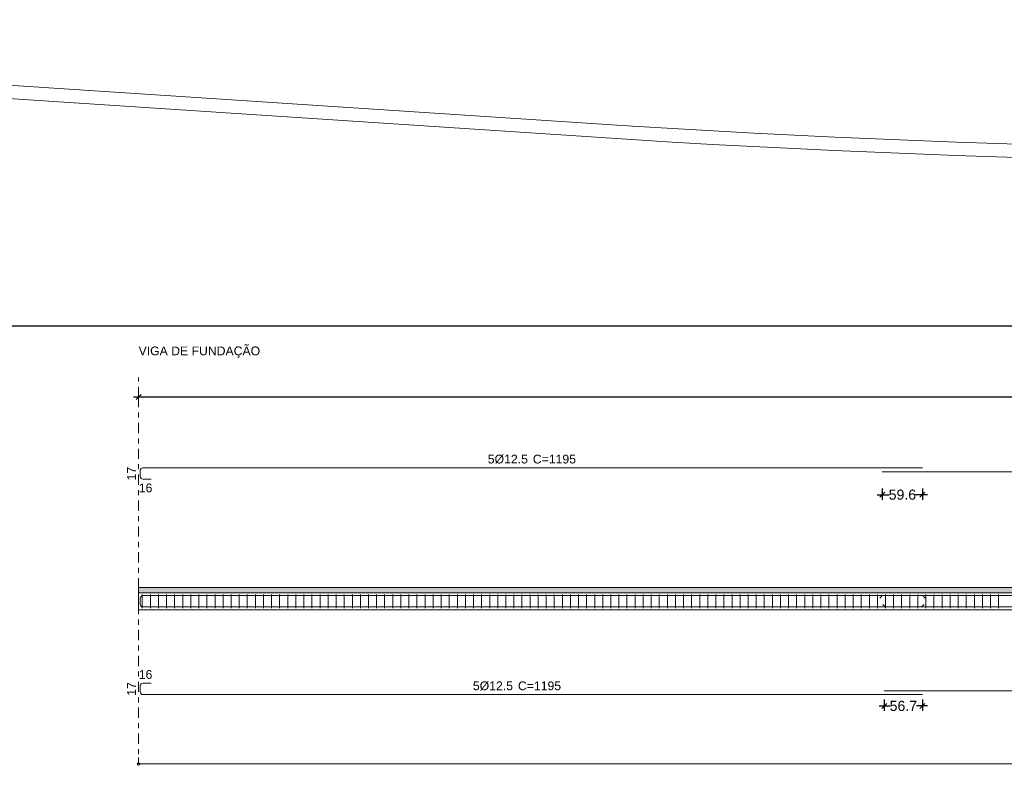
# Model space of a CAD drawing. Header units: millimetres. Extents: x 83 to 471, y -739 to 93.
# Tile 55 of 179: x 108 to 127, y -535 to -520. Entities that reach past the tile are written whole.
import ezdxf

# ---------------------------------------------------------------- set-up
doc = ezdxf.new("R2010")
doc.units = ezdxf.units.MM
doc.linetypes.add('CYPE_RAYAPUNTO', pattern=[0.4125, 0.2025, -0.105, 0, -0.105])
for name, color, linetype, lineweight in [('A-FLOR', 7, 'Continuous', 9), ('ARM_LONGITUDINAL_Ø12_5', 7, 'Continuous', 9), ('ARM_TRANSVERSAL_Ø6_3', 7, 'Continuous', 9), ('ELE_CONT_MUROS_SOBRE_VAO', 7, 'Continuous', 0), ('ELE_CONT_VIG_CONCRETO', 7, 'Continuous', 9), ('ELE_COT_COT_ANCORAGENS', 7, 'Continuous', 9), ('ELE_COT_COT_ARM', 7, 'Continuous', 9), ('ELE_COT_COT_EST', 7, 'Continuous', 9), ('ELE_COT_COT_LIN_APOIOS', 7, 'CYPE_RAYAPUNTO', 9), ('ELE_REF_COT_LIN_AUX_COTA', 7, 'CYPE_RAYAPUNTO', 9), ('ELE_REF_NOME_PORTICO', 7, 'Continuous', 9), ('L1', 7, 'Continuous', 9), ('POR_ARM_LONG_ARM_TEXTOS', 7, 'Continuous', 9), ('POR_ARM_LONG_TXT_COMP', 7, 'Continuous', 9)]:
    doc.layers.add(name, color=color, linetype=linetype, lineweight=lineweight)
doc.styles.add('Arial', font='arial.ttf')
doc.dimstyles.new('cype_oblique', dxfattribs={"dimtxt": 0.2, "dimasz": 0.1, "dimexe": 0.1, "dimexo": 0.1, "dimgap": 0, "dimtad": 0, "dimdec": 0, "dimlfac": 30, "dimzin": 0, "dimdsep": 46, "dimtxsty": 'Arial', "dimblk1": 'OBLIQUE', "dimblk2": 'OBLIQUE', "dimsah": 1, "dimcen": 0.09, "dimdle": 0.1, "dimadec": 0, "dimazin": 0, "dimtfac": 1, "dimtdec": 0, "dimtofl": 0, "dimtmove": 2, "dimatfit": 3, "dimfxl": 1, "dimtolj": 1, "dimtzin": 0, "dimarcsym": 0})

# ---------------------------------------------------------------- blocks, each defined once
blk = doc.blocks.new('_OBLIQUE')
at = {"color": 0, "linetype": 'ByBlock', "lineweight": -2}
blk.add_line((-0.5, -0.5), (0.5, 0.5), dxfattribs=at)
blk = doc.blocks.new('*D5210')
at = {"layer": 'Defpoints', "color": 0}
for p in [(0, 3.772), (0, 3.772), (71.348, 3.772)]:
    blk.add_point(p, dxfattribs=at)
at = {"layer": 'L1', "color": 0, "lineweight": -2}
for p, q in [((-0.1, 3.772), (35.278, 3.772)), ((0, 3.772), (0, 3.772)), ((71.448, 3.772), (36.07, 3.772)), ((71.348, 3.772), (71.348, 3.772))]:
    blk.add_line(p, q, dxfattribs=at)
at = {"layer": 'L1', "color": 0, "linetype": 'ByBlock', "lineweight": -2, "xscale": 0.1, "yscale": 0.1, "zscale": 0.1, "rotation": 180}
blk.add_blockref('_OBLIQUE', (0, 3.772), dxfattribs=at)
at = {"layer": 'L1', "color": 0, "linetype": 'ByBlock', "lineweight": -2, "xscale": 0.1, "yscale": 0.1, "zscale": 0.1}
blk.add_blockref('_OBLIQUE', (71.348, 3.772), dxfattribs=at)
at = {"layer": 'L1', "color": 0, "insert": (35.674, 3.772), "char_height": 0.2, "attachment_point": 5, "style": 'Arial'}
blk.add_mtext('\\A1;53.511', dxfattribs=at)
blk = doc.blocks.new('*D5214')
at = {"layer": 'Defpoints', "color": 0}
for p in [(14.731, 2.063), (15.526, 2.063), (15.526, 1.837)]:
    blk.add_point(p, dxfattribs=at)
at = {"layer": 'ELE_COT_COT_ARM', "color": 0, "lineweight": -2}
for p, q in [((14.731, 1.963), (14.731, 1.737)), ((15.526, 1.963), (15.526, 1.737)), ((14.631, 1.837), (14.869, 1.837)), ((15.626, 1.837), (15.388, 1.837))]:
    blk.add_line(p, q, dxfattribs=at)
at = {"layer": 'ELE_COT_COT_ARM', "color": 0, "linetype": 'ByBlock', "lineweight": -2, "xscale": 0.1, "yscale": 0.1, "zscale": 0.1, "rotation": 180}
blk.add_blockref('_OBLIQUE', (14.731, 1.837), dxfattribs=at)
at = {"layer": 'ELE_COT_COT_ARM', "color": 0, "linetype": 'ByBlock', "lineweight": -2, "xscale": 0.1, "yscale": 0.1, "zscale": 0.1}
blk.add_blockref('_OBLIQUE', (15.526, 1.837), dxfattribs=at)
at = {"layer": 'ELE_COT_COT_ARM', "color": 0, "insert": (15.129, 1.837), "char_height": 0.2, "attachment_point": 5, "style": 'Arial'}
blk.add_mtext('\\A1;59.6', dxfattribs=at)
blk = doc.blocks.new('*D5215')
at = {"layer": 'Defpoints', "color": 0}
for p in [(14.77, -2.118), (15.526, -2.118), (15.526, -2.344)]:
    blk.add_point(p, dxfattribs=at)
at = {"layer": 'ELE_COT_COT_ARM', "color": 0, "lineweight": -2}
for p, q in [((14.77, -2.218), (14.77, -2.444)), ((15.526, -2.218), (15.526, -2.444)), ((14.67, -2.344), (14.888, -2.344)), ((15.626, -2.344), (15.408, -2.344))]:
    blk.add_line(p, q, dxfattribs=at)
at = {"layer": 'ELE_COT_COT_ARM', "color": 0, "linetype": 'ByBlock', "lineweight": -2, "xscale": 0.1, "yscale": 0.1, "zscale": 0.1, "rotation": 180}
blk.add_blockref('_OBLIQUE', (14.77, -2.344), dxfattribs=at)
at = {"layer": 'ELE_COT_COT_ARM', "color": 0, "linetype": 'ByBlock', "lineweight": -2, "xscale": 0.1, "yscale": 0.1, "zscale": 0.1}
blk.add_blockref('_OBLIQUE', (15.526, -2.344), dxfattribs=at)
at = {"layer": 'ELE_COT_COT_ARM', "color": 0, "insert": (15.148, -2.344), "char_height": 0.2, "attachment_point": 5, "style": 'Arial'}
blk.add_mtext('\\A1;56.7', dxfattribs=at)
blk = doc.blocks.new('G$C78186781')
at = {"layer": 'ELE_CONT_MUROS_SOBRE_VAO', "true_color": 0xdad7d3}
blk.add_hatch(color=254, dxfattribs=at).paths.add_polyline_path([(0, -0.107), (71.348, -0.107), (71.348, 0), (0, 0)])
at = {"layer": 'ARM_LONGITUDINAL_Ø12_5'}
for p, q in [((14.731, -0.161), (14.684, -0.208)), ((15.531, -0.161), (15.578, -0.208)), ((14.79, -0.385), (14.743, -0.338)), ((15.51, -0.385), (15.557, -0.338))]:
    blk.add_line(p, q, dxfattribs=at)
for points in [[(15.526, 2.369), (0.083, 2.369), (0.064, 2.365), (0.048, 2.354), (0.037, 2.338), (0.033, 2.319), (0.033, 2.195), (0.037, 2.176), (0.048, 2.16), (0.064, 2.149), (0.083, 2.145), (0.25, 2.145)], [(30.731, 2.293), (14.731, 2.293)], [(71.098, -0.385), (71.265, -0.385), (71.284, -0.382), (71.3, -0.371), (71.311, -0.354), (71.315, -0.335), (71.315, -0.211), (71.311, -0.192), (71.3, -0.176), (71.284, -0.165), (71.265, -0.161), (0.083, -0.161), (0.064, -0.165), (0.048, -0.176), (0.037, -0.192), (0.033, -0.211), (0.033, -0.335), (0.037, -0.354), (0.048, -0.371), (0.064, -0.382), (0.083, -0.385), (0.25, -0.385)], [(0.25, -0.161), (0.083, -0.161), (0.064, -0.165), (0.048, -0.176), (0.037, -0.192), (0.033, -0.211), (0.033, -0.335), (0.037, -0.354), (0.048, -0.371), (0.064, -0.382), (0.083, -0.385), (71.265, -0.385), (71.284, -0.382), (71.3, -0.371), (71.311, -0.354), (71.315, -0.335), (71.315, -0.211), (71.311, -0.192), (71.3, -0.176), (71.284, -0.165), (71.265, -0.161), (71.098, -0.161)], [(0.25, -1.894), (0.083, -1.894), (0.064, -1.898), (0.048, -1.909), (0.037, -1.925), (0.033, -1.944), (0.033, -2.068), (0.037, -2.087), (0.048, -2.104), (0.064, -2.115), (0.083, -2.118), (15.526, -2.118)], [(14.77, -2.042), (30.77, -2.042)]]:
    blk.add_lwpolyline(points, dxfattribs=at)
at = {"layer": 'ARM_TRANSVERSAL_Ø6_3'}
for p, q in [((0.074, -0.14), (0.074, -0.407)), ((0.234, -0.14), (0.234, -0.407)), ((0.394, -0.14), (0.394, -0.407)), ((0.554, -0.14), (0.554, -0.407)), ((0.714, -0.14), (0.714, -0.407)), ((0.874, -0.14), (0.874, -0.407)), ((1.034, -0.14), (1.034, -0.407)), ((1.194, -0.14), (1.194, -0.407)), ((1.354, -0.14), (1.354, -0.407)), ((1.514, -0.14), (1.514, -0.407)), ((1.674, -0.14), (1.674, -0.407)), ((1.834, -0.14), (1.834, -0.407)), ((1.994, -0.14), (1.994, -0.407)), ((2.154, -0.14), (2.154, -0.407)), ((2.314, -0.14), (2.314, -0.407)), ((2.474, -0.14), (2.474, -0.407)), ((2.634, -0.14), (2.634, -0.407)), ((2.794, -0.14), (2.794, -0.407)), ((2.954, -0.14), (2.954, -0.407)), ((3.114, -0.14), (3.114, -0.407)), ((3.274, -0.14), (3.274, -0.407)), ((3.434, -0.14), (3.434, -0.407)), ((3.594, -0.14), (3.594, -0.407)), ((3.754, -0.14), (3.754, -0.407)), ((3.914, -0.14), (3.914, -0.407)), ((4.074, -0.14), (4.074, -0.407)), ((4.234, -0.14), (4.234, -0.407)), ((4.394, -0.14), (4.394, -0.407)), ((4.554, -0.14), (4.554, -0.407)), ((4.714, -0.14), (4.714, -0.407)), ((4.874, -0.14), (4.874, -0.407)), ((5.034, -0.14), (5.034, -0.407)), ((5.194, -0.14), (5.194, -0.407)), ((5.354, -0.14), (5.354, -0.407)), ((5.514, -0.14), (5.514, -0.407)), ((5.674, -0.14), (5.674, -0.407)), ((5.834, -0.14), (5.834, -0.407)), ((5.994, -0.14), (5.994, -0.407)), ((6.154, -0.14), (6.154, -0.407)), ((6.314, -0.14), (6.314, -0.407)), ((6.474, -0.14), (6.474, -0.407)), ((6.634, -0.14), (6.634, -0.407)), ((6.794, -0.14), (6.794, -0.407)), ((6.954, -0.14), (6.954, -0.407)), ((7.114, -0.14), (7.114, -0.407)), ((7.274, -0.14), (7.274, -0.407)), ((7.434, -0.14), (7.434, -0.407)), ((7.594, -0.14), (7.594, -0.407)), ((7.754, -0.14), (7.754, -0.407)), ((7.914, -0.14), (7.914, -0.407)), ((8.074, -0.14), (8.074, -0.407)), ((8.234, -0.14), (8.234, -0.407)), ((8.394, -0.14), (8.394, -0.407)), ((8.554, -0.14), (8.554, -0.407)), ((8.714, -0.14), (8.714, -0.407)), ((8.874, -0.14), (8.874, -0.407)), ((9.034, -0.14), (9.034, -0.407)), ((9.194, -0.14), (9.194, -0.407)), ((9.354, -0.14), (9.354, -0.407)), ((9.514, -0.14), (9.514, -0.407)), ((9.674, -0.14), (9.674, -0.407)), ((9.834, -0.14), (9.834, -0.407)), ((9.994, -0.14), (9.994, -0.407)), ((10.154, -0.14), (10.154, -0.407)), ((10.314, -0.14), (10.314, -0.407)), ((10.474, -0.14), (10.474, -0.407)), ((10.634, -0.14), (10.634, -0.407)), ((10.794, -0.14), (10.794, -0.407)), ((10.954, -0.14), (10.954, -0.407)), ((11.114, -0.14), (11.114, -0.407)), ((11.274, -0.14), (11.274, -0.407)), ((11.434, -0.14), (11.434, -0.407)), ((11.594, -0.14), (11.594, -0.407)), ((11.754, -0.14), (11.754, -0.407)), ((11.914, -0.14), (11.914, -0.407)), ((12.074, -0.14), (12.074, -0.407)), ((12.234, -0.14), (12.234, -0.407)), ((12.394, -0.14), (12.394, -0.407)), ((12.554, -0.14), (12.554, -0.407)), ((12.714, -0.14), (12.714, -0.407)), ((12.874, -0.14), (12.874, -0.407)), ((13.034, -0.14), (13.034, -0.407)), ((13.194, -0.14), (13.194, -0.407)), ((13.354, -0.14), (13.354, -0.407)), ((13.514, -0.14), (13.514, -0.407)), ((13.674, -0.14), (13.674, -0.407)), ((13.834, -0.14), (13.834, -0.407)), ((13.994, -0.14), (13.994, -0.407)), ((14.154, -0.14), (14.154, -0.407)), ((14.314, -0.14), (14.314, -0.407)), ((14.474, -0.14), (14.474, -0.407)), ((14.634, -0.14), (14.634, -0.407)), ((14.794, -0.14), (14.794, -0.407)), ((14.954, -0.14), (14.954, -0.407)), ((15.114, -0.14), (15.114, -0.407)), ((15.274, -0.14), (15.274, -0.407)), ((15.434, -0.14), (15.434, -0.407)), ((15.594, -0.14), (15.594, -0.407)), ((15.754, -0.14), (15.754, -0.407)), ((15.914, -0.14), (15.914, -0.407)), ((16.074, -0.14), (16.074, -0.407)), ((16.234, -0.14), (16.234, -0.407)), ((16.394, -0.14), (16.394, -0.407)), ((16.554, -0.14), (16.554, -0.407)), ((16.714, -0.14), (16.714, -0.407)), ((16.874, -0.14), (16.874, -0.407)), ((17.034, -0.14), (17.034, -0.407))]:
    blk.add_line(p, q, dxfattribs=at)
at = {"layer": 'ELE_CONT_MUROS_SOBRE_VAO', "color": 254, "true_color": 0xdad7d3}
blk.add_lwpolyline([(0, -0.107), (71.348, -0.107), (71.348, 0), (0, 0)], close=True, dxfattribs=at)
at = {"layer": 'ELE_CONT_MUROS_SOBRE_VAO'}
blk.add_lwpolyline([(0, -0.107), (71.348, -0.107), (71.348, 0), (0, 0)], dxfattribs=at)
at = {"layer": 'ELE_CONT_VIG_CONCRETO'}
for p, q in [((0, -0.107), (71.348, -0.107)), ((0, -0.107), (0, -0.44)), ((0, -0.44), (71.348, -0.44))]:
    blk.add_line(p, q, dxfattribs=at)
at = {"layer": 'ELE_COT_COT_EST'}
blk.add_line((0, -3.493), (0, -3.366), dxfattribs=at)
blk.add_lwpolyline([(0, -3.493), (71.348, -3.493), (71.348, -3.366)], dxfattribs=at)
blk.add_circle((0, -3.493), 0.0255, dxfattribs=at)
at = {"layer": 'ELE_COT_COT_LIN_APOIOS'}
blk.add_line((0, 3.772), (0, -3.493), dxfattribs=at)
at = {"layer": 'ELE_REF_COT_LIN_AUX_COTA'}
blk.add_line((0, 3.772), (0, 4.154), dxfattribs=at)
at = {"layer": 'ELE_COT_COT_ANCORAGENS', "style": 'Arial'}
for p in [(-0.053, 2.119), (-0.053, -2.144)]:
    blk.add_text('17', height=0.1733, rotation=90, dxfattribs=at).set_placement(p)
for p in [(0.004, 1.885), (0.004, -1.808)]:
    blk.add_text('16', height=0.1733, dxfattribs=at).set_placement(p)
at = {"layer": 'POR_ARM_LONG_ARM_TEXTOS', "style": 'Arial'}
for p in [(6.917, 2.456), (6.622, -2.032)]:
    blk.add_text('5%%c12.5', height=0.1733, dxfattribs=at).set_placement(p)
at = {"layer": 'POR_ARM_LONG_TXT_COMP', "style": 'Arial'}
for p in [(7.742, 2.456), (7.447, -2.032)]:
    blk.add_text(' C=1195', height=0.1733, dxfattribs=at).set_placement(p)
at = {"layer": 'ELE_COT_COT_ARM'}
for p1, p2, text, picture, middle in [((14.731, 2.063), (15.526, 2.063), '59.6', '*D5214', (15.129, 1.837)), ((14.77, -2.118), (15.526, -2.118), '56.7', '*D5215', (15.148, -2.344))]:
    dim = blk.add_aligned_dim(p1=p1, p2=p2, distance=-0.226, text=text, dimstyle='cype_oblique', dxfattribs=at)
    dim.commit()
    dim.dimension.update_dxf_attribs({"geometry": picture, "text_midpoint": middle})
at = {"layer": 'L1'}
dim = blk.add_aligned_dim(p1=(71.348, 3.772), p2=(0, 3.772), distance=0, text='53.511', dimstyle='cype_oblique', override={"dimexe": 0, "dimexo": 0}, dxfattribs=at)
dim.commit()
dim.dimension.update_dxf_attribs({"geometry": '*D5210', "text_midpoint": (35.674, 3.772)})

msp = doc.modelspace()

# ---------------------------------------------------------------- linework, layer by layer
msp.add_line((96.62457, -526.29053), (194.51797, -526.29053))
at = {"layer": 'A-FLOR'}
for p, q in [((119.14736, -522.28356), (96.62457, -520.80242)), ((96.62457, -521.06968), (119.12987, -522.54966)), ((119.14736, -522.28356), (119.14736, -522.28356))]:
    msp.add_line(p, q, dxfattribs=at)
for radius in [242.94548, 243.21216]:
    msp.add_arc((135.08941, -279.8617), radius, 266.2375558, 278.3547637, dxfattribs=at)

# ---------------------------------------------------------------- block references
msp.add_blockref('G$C78186781', (110.16802, -531.46849))

# ---------------------------------------------------------------- texts
at = {"layer": 'ELE_REF_NOME_PORTICO', "style": 'Arial'}
msp.add_text('VIGA DE FUNDAÇÃO ', height=0.1733333, dxfattribs=at).set_placement((110.16802, -526.87149))

doc.saveas('drawing.dxf')
